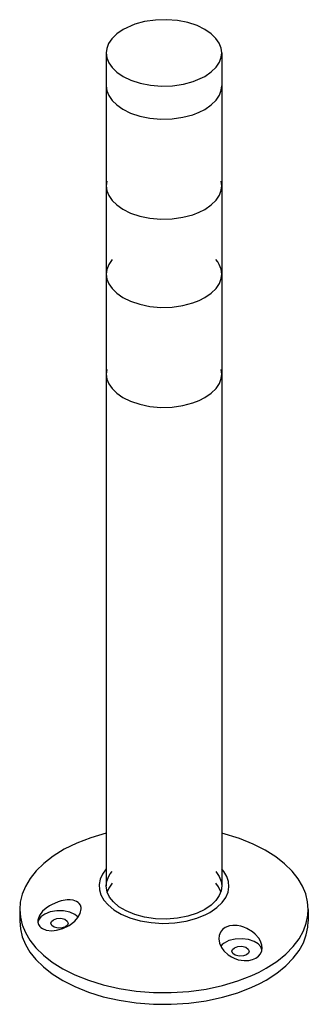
# Model space of a CAD drawing. Header units: millimetres. Extents: x -100 to 7040, y -375 to 1062.
# Tile 4 of 6: x 4100 to 4300, y -342 to 342. Entities that reach past the tile are written whole.
import ezdxf

# ---------------------------------------------------------------- set-up
doc = ezdxf.new("R2010")
doc.units = ezdxf.units.MM
doc.layers.add('ISO', color=7, linetype='Continuous')

msp = doc.modelspace()

# ---------------------------------------------------------------- linework, layer by layer
at = {"layer": 'ISO'}
for points in [[(4228.28, 334.94), (4222.91, 337.54), (4216.56, 339.63), (4209.45, 341.05), (4201.83, 341.68), (4194.08, 341.45), (4186.58, 340.36), (4179.68, 338.5), (4171.72, 334.94)], [(4171.72, 334.94), (4167.21, 331.83), (4163.85, 328.49), (4161.59, 325.05), (4160.33, 321.59), (4160, 318.61)], [(4240, 318.61), (4239.56, 322.01), (4238.25, 325.37), (4236.01, 328.67), (4232.77, 331.85), (4228.28, 334.94)], [(4160, 318.61), (4160.44, 315.21), (4161.75, 311.85), (4163.99, 308.55), (4167.23, 305.36), (4171.72, 302.28)], [(4160, 318.61), (4160, 295.75)], [(4228.28, 302.28), (4232.79, 305.38), (4236.15, 308.73), (4238.41, 312.17), (4239.67, 315.63), (4240, 318.61)], [(4240, 318.61), (4240, 295.75)], [(4171.72, 302.28), (4177.09, 299.68), (4183.44, 297.59), (4190.55, 296.17), (4198.17, 295.54), (4205.92, 295.77), (4213.42, 296.85), (4220.32, 298.72), (4228.28, 302.28)], [(4160, 295.75), (4160.44, 292.35), (4161.75, 288.99), (4163.99, 285.69), (4167.23, 282.5), (4171.52, 279.53), (4176.85, 276.91), (4183.16, 274.8), (4190.25, 273.35), (4197.85, 272.69), (4205.6, 272.88), (4213.12, 273.93), (4220.05, 275.76), (4224.37, 277.43), (4228.28, 279.42)], [(4160, 295.75), (4160, 226.34)], [(4228.28, 279.42), (4232.79, 282.52), (4236.15, 285.86), (4238.41, 289.31), (4239.67, 292.77), (4240, 295.75)], [(4240, 295.75), (4240, 226.34)], [(4160.4, 229.6), (4160, 226.34)], [(4160, 226.34), (4160.44, 222.94), (4161.75, 219.59), (4163.99, 216.28), (4167.23, 213.1), (4171.52, 210.13), (4176.85, 207.51), (4183.16, 205.4), (4190.25, 203.95), (4197.85, 203.28), (4205.6, 203.48), (4213.12, 204.53), (4220.05, 206.36), (4224.37, 208.03), (4228.28, 210.01)], [(4160, 226.34), (4160, 165.11)], [(4228.28, 210.01), (4232.79, 213.12), (4236.15, 216.46), (4238.41, 219.91), (4239.67, 223.36), (4240, 226.34)], [(4240, 226.34), (4239.6, 229.6)], [(4240, 226.34), (4240, 165.11)], [(4164, 175.17), (4161.68, 171.73), (4160.38, 168.27), (4160.09, 166.69), (4160, 165.11)], [(4240, 165.11), (4239.56, 168.51), (4238.25, 171.86), (4237.23, 173.54), (4236, 175.17)], [(4160, 165.11), (4160.44, 161.71), (4161.75, 158.35), (4163.99, 155.05), (4167.23, 151.86), (4171.52, 148.89), (4176.85, 146.27), (4183.16, 144.16), (4190.25, 142.71), (4197.85, 142.05), (4205.6, 142.24), (4213.12, 143.29), (4220.05, 145.12), (4224.37, 146.8), (4228.28, 148.78)], [(4160, 165.11), (4160, 95.7)], [(4228.28, 148.78), (4232.79, 151.88), (4236.15, 155.22), (4238.41, 158.67), (4239.67, 162.13), (4240, 165.11)], [(4240, 165.11), (4240, 95.7)], [(4160.4, 98.96), (4160, 95.7)], [(4160, 95.7), (4160.44, 92.31), (4161.75, 88.95), (4163.99, 85.65), (4167.23, 82.46), (4171.52, 79.49), (4176.85, 76.87), (4183.16, 74.76), (4190.25, 73.31), (4197.85, 72.64), (4205.6, 72.84), (4213.12, 73.89), (4220.05, 75.72), (4224.37, 77.39), (4228.28, 79.37)], [(4160, 95.7), (4160, -259.47)], [(4228.28, 79.37), (4232.79, 82.48), (4236.15, 85.82), (4238.41, 89.27), (4239.67, 92.73), (4240, 95.7)], [(4240, 95.7), (4239.6, 98.96)], [(4240, 95.7), (4240, -259.47)], [(4160, -222.89), (4149.36, -226.02), (4139.61, -229.78), (4130.89, -234.07), (4123.26, -238.78), (4116.77, -243.8), (4111.4, -249.03), (4107.14, -254.38), (4103.92, -259.8), (4101.69, -265.24), (4100.4, -270.67), (4100, -275.8)], [(4300, -275.8), (4299.56, -270.42), (4298.25, -265.05), (4296.04, -259.72), (4292.9, -254.44), (4288.78, -249.23), (4283.63, -244.14), (4277.41, -239.25), (4270.12, -234.64), (4261.77, -230.4), (4252.4, -226.63), (4240, -222.89)], [(4160, -247.57), (4157.34, -251.2), (4155.71, -254.87), (4155.03, -258.52), (4155.24, -262.14), (4156.32, -265.72), (4158.31, -269.25), (4161.27, -272.7), (4165.25, -275.98), (4170.3, -278.99), (4176.38, -281.59), (4183.38, -283.62), (4191.09, -284.94), (4199.23, -285.45), (4207.44, -285.1), (4215.37, -283.89), (4222.68, -281.91), (4229.1, -279.29), (4230.48, -278.58), (4231.82, -277.84)], [(4160, -259.47), (4160.44, -256.07), (4161.75, -252.71), (4162.77, -251.03), (4164, -249.41)], [(4231.82, -277.84), (4236.63, -274.56), (4240.3, -271.04), (4242.86, -267.4), (4244.39, -263.73), (4244.99, -260.08), (4244.7, -256.47), (4243.53, -252.89), (4241.46, -249.37), (4240.76, -248.46), (4240, -247.57)], [(4236, -249.41), (4238.32, -252.85), (4239.62, -256.31), (4239.91, -257.89), (4240, -259.47)], [(4228.28, -275.8), (4222.91, -278.4), (4216.56, -280.49), (4209.45, -281.91), (4201.83, -282.54), (4194.08, -282.31), (4186.58, -281.23), (4179.68, -279.36), (4173.68, -276.86), (4168.75, -273.89), (4164.96, -270.61), (4162.3, -267.19), (4160.69, -263.73), (4160, -259.47)], [(4164, -257.57), (4161.68, -261.01), (4160.63, -263.55)], [(4240, -259.47), (4239.56, -262.87), (4238.25, -266.23), (4236.01, -269.53), (4232.77, -272.72), (4228.28, -275.8)], [(4239.37, -263.55), (4237.87, -260.2), (4236, -257.57)], [(4142.56, -275.32), (4142.55, -275.22), (4142.49, -274.41), (4142.04, -272.88), (4141.17, -271.58), (4140.58, -271.02), (4139.25, -270.18), (4137.06, -269.45), (4134.91, -269.19), (4132.98, -269.21), (4128.78, -269.87), (4126.67, -270.49), (4121.95, -272.52), (4120.56, -273.32), (4118.37, -274.81), (4115.9, -277.01), (4113.62, -280.1), (4112.69, -282.58), (4112.59, -283.25), (4112.56, -283.91)], [(4100, -275.8), (4100.44, -281.19), (4101.75, -286.55), (4103.96, -291.88), (4107.1, -297.17), (4111.22, -302.38), (4116.37, -307.46), (4122.59, -312.35), (4129.88, -316.96), (4138.23, -321.21), (4147.6, -324.98), (4157.89, -328.17), (4168.97, -330.69), (4180.67, -332.45), (4192.77, -333.39), (4205.04, -333.46), (4217.25, -332.67), (4229.14, -331.03), (4240.49, -328.59), (4251.1, -325.43), (4260.8, -321.64), (4265.9, -319.23), (4270.71, -316.63)], [(4100, -275.8), (4100, -283.97)], [(4140.54, -281.04), (4138.09, -279.21), (4134.64, -277.74), (4130.34, -276.87), (4125.63, -276.79), (4121.09, -277.56), (4117.3, -279.05), (4114.61, -281), (4113.07, -283.14), (4112.77, -283.9), (4112.6, -284.68)], [(4138.16, -283.85), (4140.34, -281.41), (4141.83, -278.51), (4142.56, -275.32)], [(4270.71, -316.63), (4278.11, -311.85), (4284.38, -306.78), (4289.53, -301.52), (4293.58, -296.15), (4296.6, -290.72), (4298.64, -285.29), (4299.75, -279.86), (4300, -275.8)], [(4300, -275.8), (4300, -283.97)], [(4100, -283.97), (4100.44, -289.35), (4101.75, -294.71), (4103.96, -300.05), (4107.1, -305.33), (4111.22, -310.54), (4116.37, -315.63), (4122.59, -320.52), (4129.88, -325.13), (4138.23, -329.37), (4147.6, -333.14), (4157.89, -336.33), (4168.97, -338.85), (4180.67, -340.61), (4192.77, -341.55), (4205.04, -341.63), (4217.25, -340.84), (4229.14, -339.2), (4240.49, -336.76), (4251.1, -333.6), (4260.8, -329.81), (4265.9, -327.39), (4270.71, -324.79)], [(4112.56, -283.91), (4112.6, -284.64), (4113.07, -286.29), (4114.02, -287.71), (4114.6, -288.27), (4115.71, -289.06), (4118.28, -290.09), (4122.22, -290.55), (4125.56, -290.23), (4129.78, -289.08), (4134.26, -286.88), (4138.16, -283.85)], [(4121.56, -285.38), (4121.99, -284.09), (4123.32, -282.92), (4125.61, -282.1), (4128.53, -281.96), (4131.25, -282.64), (4132.97, -283.88), (4133.56, -285.38)], [(4131.8, -287.83), (4129.51, -288.65), (4126.59, -288.8), (4123.87, -288.11), (4122.15, -286.88), (4121.56, -285.38)], [(4133.56, -285.38), (4133.12, -286.67), (4131.8, -287.83)], [(4268.03, -302.34), (4267.84, -300.5), (4266.91, -297.78), (4265.72, -295.76), (4263.21, -292.9), (4261.31, -291.33), (4257.43, -289.01), (4255.36, -288.15), (4253.23, -287.5), (4250.64, -287.02), (4247.63, -286.94), (4245.45, -287.25), (4242.43, -288.42)], [(4270.71, -324.79), (4278.11, -320.01), (4284.38, -314.95), (4289.53, -309.69), (4293.58, -304.31), (4296.6, -298.89), (4298.64, -293.45), (4299.75, -288.03), (4300, -283.97)], [(4242.43, -288.42), (4240.58, -289.82), (4239.17, -291.66), (4238.3, -293.81), (4238.03, -296.11)], [(4238.03, -296.11), (4238.49, -299.21), (4239.82, -302.24), (4241.52, -304.59), (4244.45, -307.3), (4246.8, -308.79), (4248.61, -309.67), (4251.46, -310.65), (4255.57, -311.3), (4258.86, -311.16), (4261.36, -310.58), (4263.64, -309.58)], [(4267.92, -303.72), (4267.04, -301.68), (4265.23, -299.74), (4262.4, -298.02), (4258.6, -296.74), (4254.08, -296.15), (4249.36, -296.39), (4245.05, -297.46), (4241.64, -299.15), (4240.34, -300.17), (4239.31, -301.29)], [(4247.03, -304.79), (4247.46, -303.5), (4248.8, -302.33), (4251.09, -301.51), (4254, -301.37), (4256.72, -302.06), (4258.44, -303.29), (4259.03, -304.79)], [(4257.28, -307.24), (4254.99, -308.06), (4252.07, -308.21), (4249.35, -307.52), (4247.63, -306.29), (4247.03, -304.79)], [(4259.03, -304.79), (4258.6, -306.08), (4257.28, -307.24)], [(4263.64, -309.58), (4265.45, -308.29), (4266.84, -306.57), (4267.73, -304.54), (4268.03, -302.34)]]:
    msp.add_lwpolyline(points, dxfattribs=at)

doc.saveas('drawing.dxf')
